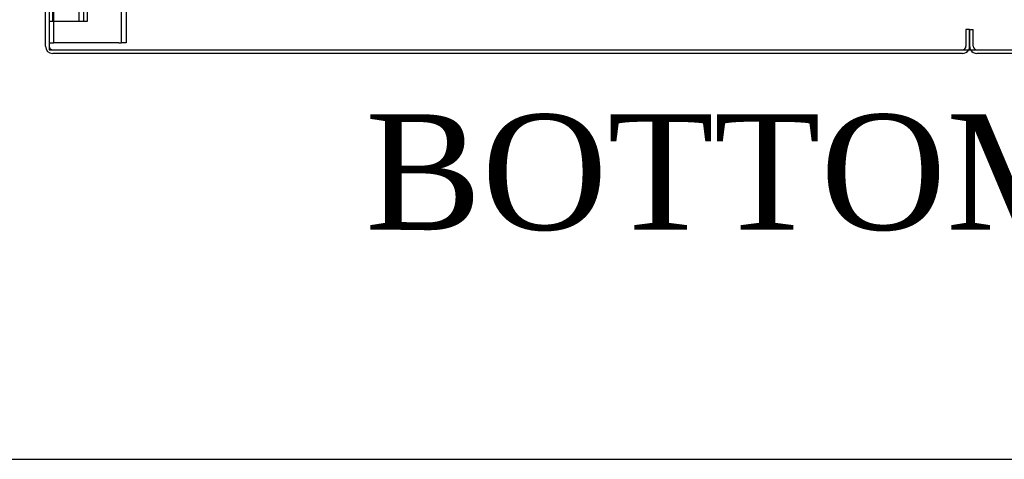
# Model space of a CAD drawing. Header units: inches. Extents: x 1 to 359, y -2 to 239.
# Tile 5 of 53: x 102 to 127, y 1 to 12. Entities that reach past the tile are written whole.
import ezdxf
from ezdxf.enums import TextEntityAlignment as Align
from ezdxf.lldxf.tags import DXFTag

# ---------------------------------------------------------------- set-up
doc = ezdxf.new("R2010")
doc.units = ezdxf.units.IN
doc.header["$MEASUREMENT"] = 0
for name, color, linetype in [('COM50677-3', 7, 'Continuous'), ('COM53964-3', 7, 'Continuous'), ('COM71299-4', 7, 'Continuous'), ('COM71300-4', 7, 'Continuous'), ('COM71301-4', 7, 'Continuous'), ('Default', 7, 'Continuous')]:
    doc.layers.add(name, color=color, linetype=linetype)
doc.styles.add('SEACAD_Times_New_Roman', font='times.ttf')
tags = doc.linetypes.add('HIDDEN2', pattern=[0.1875, 0.125, -0.0625]).pattern_tags.tags
tags[6:7] = [DXFTag(74, 4), DXFTag(75, 0), DXFTag(340, '0'), DXFTag(46, 0.0), DXFTag(50, 0.0), DXFTag(44, 0.0), DXFTag(45, 0.0)]
tags[4:5] = [DXFTag(74, 4), DXFTag(75, 0), DXFTag(340, '0'), DXFTag(46, 0.0), DXFTag(50, 0.0), DXFTag(44, 0.0), DXFTag(45, 0.0)]

# ---------------------------------------------------------------- blocks, each defined once
blk = doc.blocks.new('SE2')
at = {"layer": 'COM50677-3', "color": 7, "linetype": 'HIDDEN2'}
for p, q in [((102.424, 11.496), (102.424, 30.996)), ((104.174, 30.996), (104.174, 11.496)), ((104.299, 30.996), (104.299, 11.496)), ((102.299, 11.496), (102.424, 11.496)), ((102.484, 11.496), (102.424, 11.496)), ((104.114, 11.496), (102.484, 11.496)), ((104.114, 11.496), (104.174, 11.496)), ((104.299, 11.496), (104.174, 11.496))]:
    blk.add_line(p, q, dxfattribs=at)
at = {"layer": 'COM53964-3', "color": 7, "linetype": 'HIDDEN2'}
for p, q in [((102.394, 12.059), (102.394, 30.434)), ((103.078, 12.059), (103.078, 30.434)), ((103.204, 12.059), (103.204, 30.434)), ((103.299, 12.059), (103.299, 30.434)), ((102.299, 12.059), (102.437, 12.059)), ((102.437, 12.059), (103.161, 12.059)), ((103.161, 12.059), (103.299, 12.059))]:
    blk.add_line(p, q, dxfattribs=at)
at = {"layer": 'COM71299-4', "color": 7, "linetype": 'Continuous'}
for p, q in [((102.299, 31.087), (102.299, 11.312)), ((102.299, 11.312), (150.169, 11.312))]:
    blk.add_line(p, q, dxfattribs=at)
at = {"layer": 'COM71300-4', "color": 7, "linetype": 'Continuous'}
for p, q in [((102.204, 11.407), (102.204, 31.182)), ((126.044, 11.217), (102.394, 11.217))]:
    blk.add_line(p, q, dxfattribs=at)
at = {"layer": 'COM71300-4', "color": 7, "linetype": 'HIDDEN2'}
for p, q in [((126.234, 11.842), (126.139, 11.842)), ((126.139, 11.842), (126.139, 11.407)), ((126.234, 11.842), (126.234, 11.407))]:
    blk.add_line(p, q, dxfattribs=at)
at = {"layer": 'COM71300-4', "color": 7, "linetype": 'Continuous'}
for centre, start, end in [((102.394, 11.407), 180, 270), ((126.044, 11.407), 270, 330)]:
    blk.add_arc(centre, 0.19, start, end, dxfattribs=at)
at = {"layer": 'COM71300-4', "color": 7, "linetype": 'HIDDEN2'}
for centre, radius, start, end in [((102.394, 11.407), 0.095, 180, 270), ((126.044, 11.407), 0.095, 270, 360), ((126.044, 11.407), 0.19, 330, 360)]:
    blk.add_arc(centre, radius, start, end, dxfattribs=at)
at = {"layer": 'COM71301-4', "color": 7, "linetype": 'HIDDEN2'}
for p, q in [((126.234, 11.842), (126.329, 11.842)), ((126.234, 11.407), (126.234, 11.842)), ((126.329, 11.407), (126.329, 11.842))]:
    blk.add_line(p, q, dxfattribs=at)
at = {"layer": 'COM71301-4', "color": 7, "linetype": 'Continuous'}
blk.add_line((150.074, 11.217), (126.424, 11.217), dxfattribs=at)
at = {"layer": 'COM71301-4', "color": 7, "linetype": 'HIDDEN2'}
for radius, end in [(0.19, 210), (0.095, 270)]:
    blk.add_arc((126.424, 11.407), radius, 180, end, dxfattribs=at)
at = {"layer": 'COM71301-4', "color": 7, "linetype": 'Continuous'}
blk.add_arc((126.424, 11.407), 0.19, 210, 270, dxfattribs=at)
blk = doc.blocks.new('BORDER')
at = {"layer": 'Default', "color": 7, "linetype": 'Continuous'}
blk.add_line((-41.86, 0), (0, 0), dxfattribs=at)

msp = doc.modelspace()

# ---------------------------------------------------------------- block references
at = {"layer": 'Default', "color": 7, "xscale": 8.55, "yscale": 8.55, "zscale": 8.55}
msp.add_blockref('BORDER', (359.223, 0.67), dxfattribs=at)
at = {"layer": 'Default'}
msp.add_blockref('SE2', (0, 0), dxfattribs=at)

# ---------------------------------------------------------------- texts
at = {"layer": 'Default', "color": 7, "linetype": 'Continuous', "style": 'SEACAD_Times_New_Roman'}
msp.add_text('BOTTOM VIEW', height=3, dxfattribs=at).set_placement((110.523, 9.637), align=Align.TOP_LEFT)

doc.saveas('drawing.dxf')
